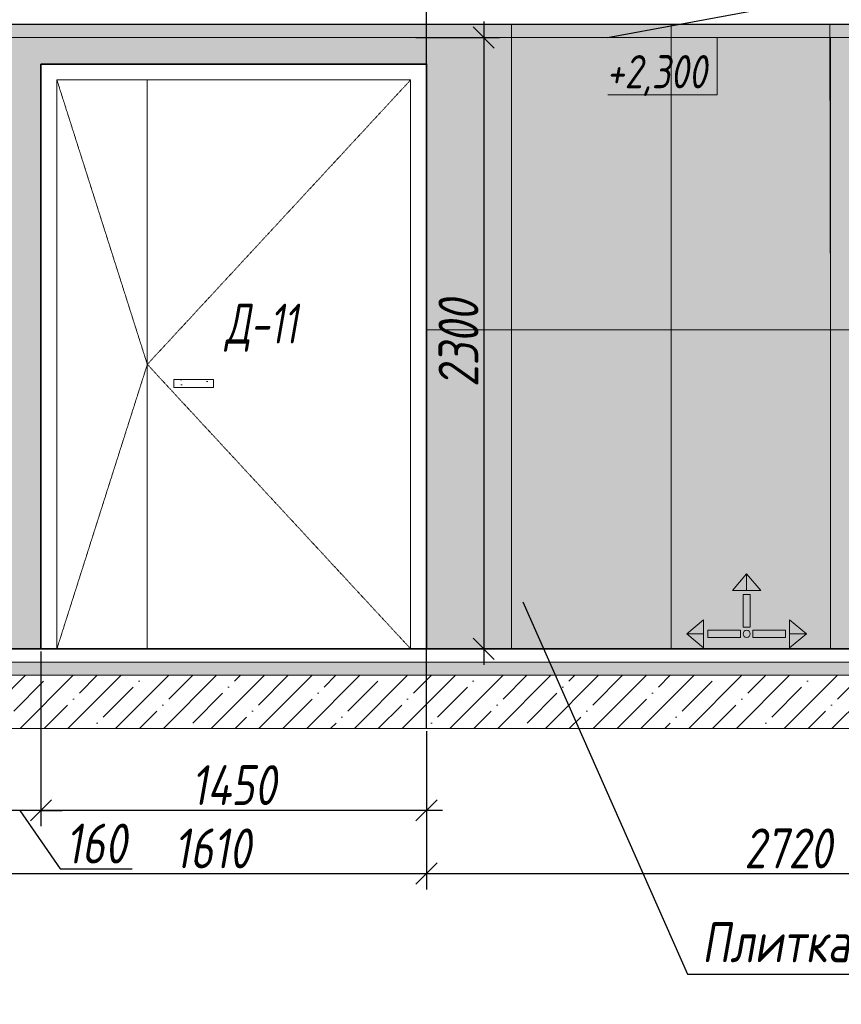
# Model space of a CAD drawing. Header units: millimetres. Extents: x -521669 to 178656, y -69521 to 433382.
# Tile 107 of 256: x -363569 to -360479, y 407296 to 411001. Entities that reach past the tile are written whole.
import ezdxf
from ezdxf import colors
from ezdxf.entities.mleader import LeaderData, LeaderLine
from ezdxf.math import Vec2, Vec3

# ---------------------------------------------------------------- set-up
doc = ezdxf.new("R2010")
doc.units = ezdxf.units.MM
doc.linetypes.add('( Hidden )', pattern=[0.375, 0.25, -0.125])
doc.linetypes.add('DASHDOT', pattern=[25.4, 12.7, -6.35, 0, -6.35])
doc.layers.get('Defpoints').update_dxf_attribs({"color": 31})
for name, color, linetype, lineweight in [('A-DETL-GENF', 7, 'Continuous', 5), ('dim_obm', 94, 'Continuous', 9), ('dim_razv', 93, 'DASHDOT', 9), ('Двери', 7, 'Continuous', 5), ('Отделка стен', 253, 'Continuous', 0)]:
    doc.layers.add(name, color=color, linetype=linetype, lineweight=lineweight)
doc.layers.add('pol', color=7, linetype='Continuous', lineweight=15, true_color=0x738991)
doc.styles.add('fl_iso paper', font='isocpeur.ttf', dxfattribs={"width": 0.8, "oblique": 10})
doc.styles.add('In tre', font='isocpeur.ttf', dxfattribs={"width": 0.8, "oblique": 10})
doc.dimstyles.new('In tre 1_50', dxfattribs={"dimtxt": 150, "dimasz": 80, "dimexe": 60, "dimexo": 10, "dimgap": 20, "dimtad": 1, "dimdec": 0, "dimrnd": 5, "dimzin": 0, "dimdsep": 46, "dimtxsty": 'fl_iso paper', "dimblk": 'OBLIQUE', "dimcen": 0, "dimdle": 60, "dimadec": 0, "dimazin": 0, "dimtfac": 1, "dimtdec": 0, "dimtofl": 0, "dimtmove": 1, "dimatfit": 1, "dimfxl": 40, "dimtolj": 1, "dimtzin": 0, "dimarcsym": 1})
pattern_1 = [(352.5, (-488599.13, 397494.12), (100.42605, 107.2144), [0, -115.824, 0, -129.54, 0, -123.825]), (322.5, (-488599.13, 397494.12), (247.41986, 56.70328), [0, -62.484, 0, -104.394, 0, -40.005]), (282.5, (-488665.41, 397560.4), (168.0997, -167.48995), [0, -38.1, 0, -137.16, 0, -179.07]), (272.5, (-488665.4, 397560.4), (209.26523, -114.68433), [0, -19.05, 0, -89.916, 0, -102.87])]

# ---------------------------------------------------------------- blocks, each defined once
blk = doc.blocks.new('*U11986')
at = {"layer": 'A-DETL-GENF'}
h = blk.add_hatch(dxfattribs=at)
h.set_pattern_fill('ANSI35', color=256, scale=10, style=0)
h.set_pattern_definition([(45, (9201.57, 8e-11), (-44.9013, 44.9013), []), (45, (9246.473, 8e-11), (-44.9013, 44.9013), [79.375, -15.875, 0, -15.875])])
h.paths.add_polyline_path([(0, -100), (9622, -100), (9622, -50), (0, -50)])
h = blk.add_hatch(dxfattribs=at)
h.set_pattern_fill('ANSI35', color=256, scale=20, style=0)
h.set_pattern_definition([(45, (9201.57, 8e-11), (-89.8026, 89.8026), []), (45, (9291.37, 8e-11), (-89.8026, 89.8026), [158.75, -31.75, 0, -31.75])])
h.paths.add_polyline_path([(0, -300), (9622, -300), (9622, -100), (0, -100)])
at = {"lineweight": 13}
blk.add_lwpolyline([(0, -50), (9622, -50), (9622, 0), (0, 0)], close=True, dxfattribs=at)
at = {"lineweight": 30}
blk.add_lwpolyline([(0, 0), (9622, 0)], dxfattribs=at)
at = {"layer": 'A-DETL-GENF'}
for points in [[(0, -100), (9622, -100), (9622, -50), (0, -50)], [(0, -300), (9622, -300), (9622, -100), (0, -100)]]:
    blk.add_lwpolyline(points, close=True, dxfattribs=at)
blk = doc.blocks.new('_Oblique')
at = {"color": 0, "linetype": 'ByBlock', "lineweight": -2}
blk.add_line((-0.5, -0.5), (0.5, 0.5), dxfattribs=at)
blk = doc.blocks.new('*D12395')
at = {"layer": 'Defpoints', "color": 0, "linetype": 'ByBlock', "transparency": 16777216}
for p in [(-363648.7, 408334.4), (-362038.7, 408334.4), (-362038.7, 407788.2)]:
    blk.add_point(p, dxfattribs=at)
at = {"layer": 'dim_razv', "color": 0, "linetype": 'ByBlock', "lineweight": -2, "transparency": 16777216}
for p, q in [((-363648.7, 408324.4), (-363648.7, 407728.2)), ((-362038.7, 408324.4), (-362038.7, 407728.2)), ((-363708.7, 407788.2), (-361978.7, 407788.2))]:
    blk.add_line(p, q, dxfattribs=at)
at = {"layer": 'dim_razv', "color": 0, "linetype": 'ByBlock', "lineweight": -2, "transparency": 16777216, "xscale": 80, "yscale": 80, "zscale": 80, "rotation": 180}
blk.add_blockref('_Oblique', (-363648.7, 407788.2), dxfattribs=at)
at = {"layer": 'dim_razv', "color": 0, "linetype": 'ByBlock', "lineweight": -2, "transparency": 16777216, "xscale": 80, "yscale": 80, "zscale": 80}
blk.add_blockref('_Oblique', (-362038.7, 407788.2), dxfattribs=at)
at = {"layer": 'dim_razv', "color": 0, "linetype": 'ByBlock', "transparency": 16777216, "insert": (-362843.7, 407883.2), "char_height": 150, "attachment_point": 5, "style": 'fl_iso paper'}
blk.add_mtext('\\A1;1610', dxfattribs=at)
blk = doc.blocks.new('*D12396')
at = {"layer": 'Defpoints', "color": 0, "linetype": 'ByBlock', "transparency": 16777216}
for p in [(-362038.7, 408334.4), (-359318.7, 408334.4), (-359318.7, 407788.2)]:
    blk.add_point(p, dxfattribs=at)
at = {"layer": 'dim_razv', "color": 0, "linetype": 'ByBlock', "lineweight": -2, "transparency": 16777216}
for p, q in [((-362038.7, 408324.4), (-362038.7, 407728.2)), ((-359318.7, 408324.4), (-359318.7, 407728.2)), ((-362098.7, 407788.2), (-359258.7, 407788.2))]:
    blk.add_line(p, q, dxfattribs=at)
at = {"layer": 'dim_razv', "color": 0, "linetype": 'ByBlock', "lineweight": -2, "transparency": 16777216, "xscale": 80, "yscale": 80, "zscale": 80, "rotation": 180}
blk.add_blockref('_Oblique', (-362038.7, 407788.2), dxfattribs=at)
at = {"layer": 'dim_razv', "color": 0, "linetype": 'ByBlock', "lineweight": -2, "transparency": 16777216, "xscale": 80, "yscale": 80, "zscale": 80}
blk.add_blockref('_Oblique', (-359318.7, 407788.2), dxfattribs=at)
at = {"layer": 'dim_razv', "color": 0, "linetype": 'ByBlock', "transparency": 16777216, "insert": (-360678.7, 407883.2), "char_height": 150, "attachment_point": 5, "style": 'fl_iso paper'}
blk.add_mtext('\\A1;2720', dxfattribs=at)
blk = doc.blocks.new('*D12379')
at = {"layer": 'Defpoints', "color": 0, "linetype": 'ByBlock', "transparency": 16777216}
for p in [(-363488.7, 408634.4), (-362038.7, 408334.4), (-363488.7, 408026.3)]:
    blk.add_point(p, dxfattribs=at)
at = {"layer": 'dim_razv', "color": 0, "linetype": 'ByBlock', "lineweight": -2, "transparency": 16777216}
for p, q in [((-363488.7, 408624.4), (-363488.7, 407966.3)), ((-362038.7, 408324.4), (-362038.7, 407966.3)), ((-361978.7, 408026.3), (-363548.7, 408026.3))]:
    blk.add_line(p, q, dxfattribs=at)
at = {"layer": 'dim_razv', "color": 0, "linetype": 'ByBlock', "lineweight": -2, "transparency": 16777216, "xscale": 80, "yscale": 80, "zscale": 80, "rotation": 180}
blk.add_blockref('_Oblique', (-363488.7, 408026.3), dxfattribs=at)
at = {"layer": 'dim_razv', "color": 0, "linetype": 'ByBlock', "lineweight": -2, "transparency": 16777216, "xscale": 80, "yscale": 80, "zscale": 80}
blk.add_blockref('_Oblique', (-362038.7, 408026.3), dxfattribs=at)
at = {"layer": 'dim_razv', "color": 0, "linetype": 'ByBlock', "transparency": 16777216, "insert": (-362763.7, 408121.3), "char_height": 150, "attachment_point": 5, "style": 'fl_iso paper'}
blk.add_mtext('\\A1;1450', dxfattribs=at)
blk = doc.blocks.new('*D12380')
at = {"layer": 'Defpoints', "color": 0, "linetype": 'ByBlock', "transparency": 16777216}
for p in [(-363488.7, 408634.4), (-363648.7, 408584.4), (-363648.7, 408026.3)]:
    blk.add_point(p, dxfattribs=at)
at = {"layer": 'dim_razv', "color": 0, "linetype": 'ByBlock', "lineweight": -2, "transparency": 16777216}
for p, q in [((-363488.7, 408624.4), (-363488.7, 407966.3)), ((-363648.7, 408574.4), (-363648.7, 407966.3)), ((-363648.7, 408026.3), (-363728.7, 408026.3)), ((-363488.7, 408026.3), (-363648.7, 408026.3)), ((-363568.7, 408026.3), (-363416.1, 407806.3)), ((-363488.7, 408026.3), (-363408.7, 408026.3)), ((-363416.1, 407806.3), (-363145.7, 407806.3))]:
    blk.add_line(p, q, dxfattribs=at)
at = {"layer": 'dim_razv', "color": 0, "linetype": 'ByBlock', "lineweight": -2, "transparency": 16777216, "xscale": 80, "yscale": 80, "zscale": 80}
blk.add_blockref('_Oblique', (-363648.7, 408026.3), dxfattribs=at)
at = {"layer": 'dim_razv', "color": 0, "linetype": 'ByBlock', "lineweight": -2, "transparency": 16777216, "xscale": 80, "yscale": 80, "zscale": 80, "rotation": 180}
blk.add_blockref('_Oblique', (-363488.7, 408026.3), dxfattribs=at)
at = {"layer": 'dim_razv', "color": 0, "linetype": 'ByBlock', "transparency": 16777216, "insert": (-363280.9, 407901.3), "char_height": 150, "attachment_point": 5, "style": 'fl_iso paper'}
blk.add_mtext('\\A1;160', dxfattribs=at)
blk = doc.blocks.new('*D12296')
at = {"layer": 'Defpoints', "color": 0, "linetype": 'ByBlock', "transparency": 16777216}
for p in [(-362088.7, 410934.4), (-362088.7, 408634.4), (-361823.7, 408634.4)]:
    blk.add_point(p, dxfattribs=at)
at = {"layer": 'dim_razv', "color": 0, "linetype": 'ByBlock', "lineweight": -2, "transparency": 16777216}
for p, q in [((-361823.7, 410994.4), (-361823.7, 408574.4)), ((-362078.7, 410934.4), (-361763.7, 410934.4)), ((-362078.7, 408634.4), (-361763.7, 408634.4))]:
    blk.add_line(p, q, dxfattribs=at)
at = {"layer": 'dim_razv', "color": 0, "linetype": 'ByBlock', "lineweight": -2, "transparency": 16777216, "xscale": 80, "yscale": 80, "zscale": 80}
for p, rotation in [((-361823.7, 410934.4), 90), ((-361823.7, 408634.4), 270)]:
    blk.add_blockref('_Oblique', p, dxfattribs=dict(at, rotation=rotation))
at = {"layer": 'dim_razv', "color": 0, "linetype": 'ByBlock', "transparency": 16777216, "insert": (-361918.7, 409784.4), "char_height": 150, "attachment_point": 5, "rotation": 90, "style": 'fl_iso paper'}
blk.add_mtext('\\A1;2300', dxfattribs=at)
blk = doc.blocks.new('1')
at = {"layer": 'pol', "linetype": 'ByBlock'}
h = blk.add_hatch(color=1, dxfattribs=at)
h.paths.add_polyline_path([(35776.4, 73135.4), (35803.1, 73135.4), (35803.1, 73259), (35776.4, 73259)])
h.paths.add_polyline_path([(35789.8, 73274.6), (35843.2, 73274.6), (35789.8, 73338.2)])
h.paths.add_polyline_path([(35789.8, 73274.6), (35736.3, 73274.6), (35789.8, 73338.2)])
edge = h.paths.add_edge_path()
edge.add_arc((35789.8, 73110.5), 13.4, 0, 360)
h = blk.add_hatch(color=1, dxfattribs=at)
h.paths.add_polyline_path([(35813.3, 73097.1), (35813.3, 73123.9), (35936.9, 73123.9), (35936.9, 73097.1)])
h.paths.add_polyline_path([(35952.5, 73110.5), (35952.5, 73164), (36016.1, 73110.5)])
h.paths.add_polyline_path([(35952.5, 73110.5), (35952.5, 73057), (36016.1, 73110.5)])
at = {"layer": 'pol', "color": 1, "linetype": 'ByBlock'}
for points in [[(35789.8, 73274.6), (35736.3, 73274.6), (35789.8, 73338.2), (35789.8, 73274.6)], [(35789.8, 73274.6), (35843.2, 73274.6), (35789.8, 73338.2), (35789.8, 73274.6)], [(35952.5, 73110.5), (35952.5, 73164), (36016.1, 73110.5), (35952.5, 73110.5)], [(35952.5, 73110.5), (35952.5, 73057), (36016.1, 73110.5), (35952.5, 73110.5)]]:
    blk.add_lwpolyline(points, dxfattribs=at)
for points in [[(35776.4, 73135.4), (35803.1, 73135.4), (35803.1, 73259), (35776.4, 73259)], [(35813.3, 73097.1), (35813.3, 73123.9), (35936.9, 73123.9), (35936.9, 73097.1)]]:
    blk.add_lwpolyline(points, close=True, dxfattribs=at)
blk.add_circle((35789.8, 73110.5), 13.4, dxfattribs=at)
blk = doc.blocks.new('*U12268')
at = {"layer": 'dim_razv', "true_color": 0xffffff, "transparency": 33554559}
h = blk.add_hatch(color=7, dxfattribs=at)
h.dxf.hatch_style = 1
h.paths.add_polyline_path([(0, 0), (4710, 0), (4710, 50), (0, 50)])
at = {"lineweight": 20, "transparency": 33554559}
blk.add_lwpolyline([(0, 0), (4710, 0), (4710, 50), (0, 50)], close=True, dxfattribs=at)

msp = doc.modelspace()

# ---------------------------------------------------------------- hatches: boundary and pattern name
at = {"layer": 'dim_obm', "true_color": 0x000000}
msp.add_hatch(color=18, dxfattribs=at).paths.add_polyline_path([(-361013.597434, 410866.359167), (-360945.564297, 410934.392304), (-360877.53116, 410866.359167), (-360889.076766, 410854.813561), (-360945.564297, 410911.301092), (-361002.051828, 410854.813561)], flags=0)
at = {"layer": 'dim_razv', "true_color": 0xeceae4, "transparency": 33554687}
h = msp.add_hatch(dxfattribs=at)
h.set_pattern_fill('AR-SAND', color=254, scale=3, angle=315)
h.set_pattern_definition([(352.5, (120932.77, 453235.05), (100.426047, 107.214405), [0, -115.824, 0, -129.54, 0, -123.825]), (322.5, (120932.77, 453235.05), (247.419855, 56.70328), [0, -62.484, 0, -104.394, 0, -40.005]), (282.5, (120866.5, 453301.32), (168.099694, -167.489948), [0, -38.1, 0, -137.16, 0, -179.07]), (272.5, (120866.5, 453301.32), (209.265234, -114.68433), [0, -19.05, 0, -89.916, 0, -102.87])])
h.paths.add_polyline_path([(-367092.121227, 410834.392304), (-367092.121227, 411180.429781), (-365348.729229, 411184.392304), (-365348.729229, 410834.392304), (-365148.729229, 410834.392304), (-365148.729229, 410984.392304), (-360438.729229, 410984.392304), (-360438.729229, 410834.392304), (-360388.729229, 410834.392304), (-360388.729229, 411184.392304), (-357470.101427, 411180.429781), (-357470.101427, 408634.392304), (-366218.729229, 408634.392304), (-366218.729229, 410834.392304)])
h.paths.add_polyline_path([(-363488.729229, 410834.392304), (-362038.729229, 410834.392304), (-362038.729229, 408634.392304), (-363488.729229, 408634.392304)], flags=16)
h.paths.add_polyline_path([(-363648.729229, 410834.392304), (-365098.729229, 410834.392304), (-365098.729229, 408634.392304), (-363648.729229, 408634.392304)], flags=16)
h.paths.add_polyline_path([(-359318.729229, 408634.392304), (-357758.729229, 408634.392304), (-357758.729229, 410834.392304), (-359318.729229, 410834.392304)])
at = {"layer": 'dim_razv', "true_color": 0xcccccc}
h = msp.add_hatch(dxfattribs=at)
h.set_pattern_fill('AR-SAND', color=254, scale=3, angle=315)
h.set_pattern_definition(pattern_1)
h.paths.add_polyline_path([(-362989.550582, 409647.767342), (-362839.550582, 409647.767342), (-362839.550582, 409617.767342), (-362989.550582, 409617.767342)])
h = msp.add_hatch(dxfattribs=at)
h.set_pattern_fill('AR-SAND', color=254, scale=3, angle=315)
h.set_pattern_definition(pattern_1)
h.paths.add_polyline_path([(-362989.550582, 409647.767342), (-362839.550582, 409647.767342), (-362839.550582, 409617.767342), (-362989.550582, 409617.767342)])
h = msp.add_hatch(dxfattribs=at)
h.set_pattern_fill('AR-SAND', color=254, scale=3, angle=315)
h.set_pattern_definition(pattern_1)
h.paths.add_polyline_path([(-362989.550582, 409647.767342), (-362839.550582, 409647.767342), (-362839.550582, 409617.767342), (-362989.550582, 409617.767342)])
h = msp.add_hatch(dxfattribs=at)
h.set_pattern_fill('AR-SAND', color=254, scale=3, angle=315)
h.set_pattern_definition(pattern_1)
h.paths.add_polyline_path([(-362989.550582, 409647.767342), (-362839.550582, 409647.767342), (-362839.550582, 409617.767342), (-362989.550582, 409617.767342)])

# ---------------------------------------------------------------- linework, layer by layer
at = {"lineweight": 30}
msp.add_lwpolyline([(-362038.729229, 408334.392304), (-362038.729229, 412307.953097)], dxfattribs=at)
msp.add_lwpolyline([(-367092.121227, 410834.392304), (-367092.121227, 411180.429781), (-365348.729229, 411184.392304), (-365348.729229, 410834.392304), (-365148.729229, 410834.392304), (-365148.729229, 410984.392304), (-360438.729229, 410984.392304), (-360438.729229, 410834.392304), (-360388.729229, 410834.392304), (-360388.729229, 411184.392304), (-357470.101427, 411180.429781), (-357470.101427, 408634.392304), (-366218.729229, 408634.392304), (-366218.729229, 410834.392304)], close=True)
at = {"lineweight": 35}
msp.add_lwpolyline([(-363488.729229, 410834.392304), (-362038.729229, 410834.392304), (-362038.729229, 408634.392304), (-363488.729229, 408634.392304)], close=True, dxfattribs=at)
msp.add_lwpolyline([(-363488.729229, 410834.392304), (-362038.729229, 410834.392304), (-362038.729229, 408634.392304), (-363488.729229, 408634.392304)], close=True, dxfattribs=at)
msp.add_lwpolyline([(-363488.729229, 410834.392304), (-362038.729229, 410834.392304), (-362038.729229, 408634.392304), (-363488.729229, 408634.392304)], close=True, dxfattribs=at)
msp.add_lwpolyline([(-363488.729229, 410834.392304), (-362038.729229, 410834.392304), (-362038.729229, 408634.392304), (-363488.729229, 408634.392304)], close=True, dxfattribs=at)
msp.add_lwpolyline([(-363488.729229, 410834.392304), (-362038.729229, 410834.392304), (-362038.729229, 408634.392304), (-363488.729229, 408634.392304)], close=True, dxfattribs=at)
at = {"lineweight": 13}
for points in [[(-363428.729229, 410774.392304), (-362098.729229, 410774.392304), (-362098.729229, 408634.392304), (-363428.729229, 408634.392304)], [(-363428.729229, 410774.392304), (-362098.729229, 410774.392304), (-362098.729229, 408634.392304), (-363428.729229, 408634.392304)], [(-363428.729229, 410774.392304), (-362098.729229, 410774.392304), (-362098.729229, 408634.392304), (-363428.729229, 408634.392304)], [(-363428.729229, 410774.392304), (-362098.729229, 410774.392304), (-362098.729229, 408634.392304), (-363428.729229, 408634.392304)], [(-363428.729229, 410774.392304), (-362098.729229, 410774.392304), (-362098.729229, 408634.392304), (-363428.729229, 408634.392304)], [(-362098.729229, 410774.392304), (-363428.729229, 410774.392304), (-363428.729229, 408634.392304), (-362098.729229, 408634.392304)], [(-362989.550582, 409647.767342), (-362839.550582, 409647.767342), (-362839.550582, 409617.767342), (-362989.550582, 409617.767342)], [(-362989.550582, 409647.767342), (-362839.550582, 409647.767342), (-362839.550582, 409617.767342), (-362989.550582, 409617.767342)], [(-362989.550582, 409647.767342), (-362839.550582, 409647.767342), (-362839.550582, 409617.767342), (-362989.550582, 409617.767342)], [(-362989.550582, 409647.767342), (-362839.550582, 409647.767342), (-362839.550582, 409617.767342), (-362989.550582, 409617.767342)]]:
    msp.add_lwpolyline(points, close=True, dxfattribs=at)
at = {"linetype": '( Hidden )', "lineweight": 13, "ltscale": 10}
for points in [[(-363428.729229, 410774.392304), (-363088.729229, 409704.392304), (-363428.729229, 408634.392304)], [(-363428.729229, 410774.392304), (-363088.729229, 409704.392304), (-363428.729229, 408634.392304)], [(-363428.729229, 410774.392304), (-363088.729229, 409704.392304), (-363428.729229, 408634.392304)], [(-363428.729229, 410774.392304), (-363088.729229, 409704.392304), (-363428.729229, 408634.392304)], [(-362098.729229, 410774.392304), (-363088.729229, 409704.392304), (-362098.729229, 408634.392304)], [(-362098.729229, 410774.392304), (-363088.729229, 409704.392304), (-362098.729229, 408634.392304)], [(-362098.729229, 410774.392304), (-363088.729229, 409704.392304), (-362098.729229, 408634.392304)], [(-362098.729229, 410774.392304), (-363088.729229, 409704.392304), (-362098.729229, 408634.392304)]]:
    msp.add_lwpolyline(points, dxfattribs=at)
at = {"lineweight": 13}
msp.add_lwpolyline([(-363088.729229, 410774.392304), (-363088.729229, 408634.392304)], dxfattribs=at)
msp.add_lwpolyline([(-363088.729229, 410774.392304), (-363088.729229, 408634.392304)], dxfattribs=at)
msp.add_lwpolyline([(-363088.729229, 410774.392304), (-363088.729229, 408634.392304)], dxfattribs=at)
msp.add_lwpolyline([(-363088.729229, 410774.392304), (-363088.729229, 408634.392304)], dxfattribs=at)
at = {"layer": 'dim_obm', "color": 18, "true_color": 0x000000}
msp.add_lwpolyline([(-360945.564297, 410934.392304), (-360945.564297, 410854.392304), (-360945.564297, 410718.919944), (-361356.518086, 410718.919944)], dxfattribs=at)
at = {"layer": 'Отделка стен', "transparency": 33554687}
for points in [[(-360238.729229, 410834.392304), (-360438.729229, 410834.392304), (-360438.729229, 410984.392304), (-360521.543011, 410984.392304), (-360518.729229, 409834.392304), (-359918.729229, 409834.392304), (-359918.729229, 411034.392304), (-360238.729229, 411034.392304)], [(-362038.729229, 410984.392304), (-362038.729229, 409834.392304), (-361718.729229, 409834.392304), (-361718.729229, 410984.392304)], [(-361718.729229, 410984.392304), (-361718.729229, 409834.392304), (-361118.729229, 409834.392304), (-361118.729229, 410984.392304)], [(-361118.729229, 410934.392304), (-361118.729229, 409834.392304), (-360518.729229, 409834.392304), (-360518.729229, 410834.392304), (-360518.729229, 410834.392304), (-360518.729229, 410934.392304)], [(-362038.729229, 409834.392304), (-362038.729229, 408634.392304), (-361718.729229, 408634.392304), (-361718.729229, 409834.392304)], [(-361718.729229, 409834.392304), (-361718.729229, 408634.392304), (-361118.729229, 408634.392304), (-361118.729229, 409834.392304)], [(-361118.729229, 409834.392304), (-361118.729229, 408634.392304), (-360518.729229, 408634.392304), (-360518.729229, 409834.392304)], [(-360518.729229, 409834.392304), (-360518.729229, 408634.392304), (-359918.729229, 408634.392304), (-359918.729229, 409834.392304)]]:
    msp.add_lwpolyline(points, close=True, dxfattribs=at)

# ---------------------------------------------------------------- block references
for name, p in [('*U12268', (-365148.729229, 410934.392304)), ('*U11986', (-367092.121227, 408634.392304))]:
    msp.add_blockref(name, p)
at = {"linetype": 'ByBlock', "yscale": 0.9938708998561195, "zscale": 0.9938708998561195}
for p, xscale in [((-325264.397946, 336028.060285), -0.9938708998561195), ((-396405.188793, 336028.060285), 0.9938708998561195)]:
    msp.add_blockref('1', p, dxfattribs=dict(at, xscale=xscale))

# ---------------------------------------------------------------- texts
at = {"layer": 'dim_obm', "color": 18, "true_color": 0x000000, "insert": (-360983.976043, 410868.077085), "char_height": 125, "attachment_point": 3, "line_spacing_factor": 0.666667, "style": 'fl_iso paper'}
msp.add_mtext('+2,300', dxfattribs=at)
at = {"layer": 'Двери', "lineweight": 0, "insert": (-362660.115272, 409842.152812), "char_height": 150, "attachment_point": 5, "style": 'fl_iso paper'}
msp.add_mtext_dynamic_manual_height_columns('{\\W0.7;Д-11}', width=190.2610314, gutter_width=1350, heights=[0], dxfattribs=at)

# ---------------------------------------------------------------- dimensions: what is measured, and where the dimension line sits
at = {"layer": 'dim_razv', "color": 18, "linetype": 'ByBlock', "true_color": 0x000000}
dim = msp.add_linear_dim(base=(-361823.693847, 408634.392304), p1=(-362088.729229, 410934.392304), p2=(-362088.729229, 408634.392304), angle=90, dimstyle='In tre 1_50', dxfattribs=at)
dim.commit()
dim.dimension.update_dxf_attribs({"geometry": '*D12296', "text_midpoint": (-361918.693847, 409784.392304)})
dim = msp.add_linear_dim(base=(-363648.729229, 408026.306935), p1=(-363488.729229, 408634.392304), p2=(-363648.729229, 408584.392304), dimstyle='In tre 1_50', dxfattribs=at)
dim.commit()
dim.dimension.update_dxf_attribs({"geometry": '*D12380', "text_midpoint": (-363396.126462, 407806.306935), "dimtype": 160})
for base, p1, p2, picture, middle in [((-363488.729229, 408026.306935), (-362038.729229, 408334.392304), (-363488.729229, 408634.392304), '*D12379', (-362763.729229, 408121.306935)), ((-362038.729229, 407788.221565), (-363648.729229, 408334.392304), (-362038.729229, 408334.392304), '*D12395', (-362843.729229, 407883.221565)), ((-359318.729229, 407788.221565), (-362038.729229, 408334.392304), (-359318.729229, 408334.392304), '*D12396', (-360678.729229, 407883.221565))]:
    dim = msp.add_linear_dim(base=base, p1=p1, p2=p2, dimstyle='In tre 1_50', dxfattribs=at)
    dim.commit()
    dim.dimension.update_dxf_attribs({"geometry": picture, "text_midpoint": middle})

# ---------------------------------------------------------------- leaders
at = {"layer": 'dim_razv', "color": 0, "linetype": 'ByBlock'}
ml = msp.add_multileader_mtext('Standard', dxfattribs=at)
ml.set_content('Потолок подвесной, реечный\\Pрейка 50х50 белого цвета, шаг рейки 120-125мм', style='In tre')
ml.set_leader_properties()
ml.build(insert=Vec2(0, 0))
ml.multileader.update_dxf_attribs({"text_left_attachment_type": 6, "text_right_attachment_type": 6, "dogleg_length": 1, "arrow_head_size": 0, "scale": 50})
ctx = ml.context
ctx.base_point, ctx.scale, ctx.char_height, ctx.arrow_head_size, ctx.landing_gap_size, ctx.plane_origin = Vec3(-360037.026739, 413169.20748), 50, 150, 0, 4.5, Vec3(-367470.857048, 411374.669936)
ctx.left_attachment, ctx.right_attachment, ctx.text_align_type = 6, 6, 2
notes = []
notes.append((ctx, [(0, (1, 1, 0), (-360087.026739, 413169.20748), (1, 0), 50, [(0, [(-361358.454303, 410934.392304), (-360006.47326, 411184.392304)], 0, [])])]))
ctx.mtext.insert, ctx.mtext.width, ctx.mtext.defined_height, ctx.mtext.alignment, ctx.mtext.flow_direction = Vec3(-357839.636599, 413364.20748), 2509.51455475, 696.609813, 3, 5
ml = msp.add_multileader_mtext('Standard', dxfattribs=at)
ml.set_content('Плитка керамогранитная, настенная, размер плитки 600х1200мм, расположить вертикально', style='In tre')
ml.set_leader_properties()
ml.build(insert=Vec2(0, 0))
ml.multileader.update_dxf_attribs({"text_left_attachment_type": 6, "text_right_attachment_type": 6, "dogleg_length": 1, "arrow_head_size": 0, "scale": 50})
ctx = ml.context
ctx.base_point, ctx.scale, ctx.char_height, ctx.arrow_head_size, ctx.landing_gap_size, ctx.plane_origin = Vec3(-437145.764798, 412588.856824), 50, 150, 0, 4.5, Vec3(-436531.671172, 412468.405994)
ctx.left_attachment, ctx.right_attachment = 6, 6
notes.append((ctx, [(1, (1, 1, 0), (-437195.764798, 412588.856824), (1, 0), 50, [(1, [(-437762.980781, 410895.031379)], 0, [])])]))
ctx.mtext.insert, ctx.mtext.width, ctx.mtext.defined_height, ctx.mtext.flow_direction = Vec3(-437141.264798, 412783.856824), 3060.29746503, 696.609813, 5
ml = msp.add_multileader_mtext('Standard', dxfattribs=at)
ml.set_content('Плитка керамогранитная, настенная, размер плитки 600х1200мм, расположить вертикально', style='In tre')
ml.set_leader_properties()
ml.build(insert=Vec2(0, 0))
ml.multileader.update_dxf_attribs({"text_left_attachment_type": 6, "text_right_attachment_type": 6, "dogleg_length": 1, "arrow_head_size": 0, "scale": 50})
ctx = ml.context
ctx.base_point, ctx.scale, ctx.char_height, ctx.arrow_head_size, ctx.landing_gap_size, ctx.plane_origin = Vec3(-420929.379862, 412588.839714), 50, 150, 0, 4.5, Vec3(-418965.286236, 412468.388884)
ctx.left_attachment, ctx.right_attachment = 6, 6
notes.append((ctx, [(1, (1, 1, 0), (-420979.379862, 412588.839714), (1, 0), 50, [(1, [(-421546.595846, 410895.014268)], 0, [])])]))
ctx.mtext.insert, ctx.mtext.width, ctx.mtext.defined_height, ctx.mtext.flow_direction = Vec3(-420924.879862, 412783.839714), 3060.29746503, 696.609813, 5
ml = msp.add_multileader_mtext('Standard', dxfattribs=at)
ml.set_content('Шкаф пожарный встроенный', style='In tre')
ml.set_leader_properties()
ml.build(insert=Vec2(0, 0))
ml.multileader.update_dxf_attribs({"text_left_attachment_type": 6, "text_right_attachment_type": 6, "dogleg_length": 1, "arrow_head_size": 0, "scale": 50})
ctx = ml.context
ctx.base_point, ctx.scale, ctx.char_height, ctx.arrow_head_size, ctx.landing_gap_size, ctx.plane_origin = Vec3(-423216.681682, 407298.356283), 50, 150, 0, 4.5, Vec3(-416655.258471, 405631.384493)
ctx.left_attachment, ctx.right_attachment = 6, 6
notes.append((ctx, [(1, (1, 1, 0), (-423266.681682, 407298.356283), (1, 0), 50, [(1, [(-424214.220945, 408967.200261)], 0, [])])]))
ctx.mtext.insert, ctx.mtext.width, ctx.mtext.defined_height, ctx.mtext.flow_direction = Vec3(-423212.181682, 407493.356283), 2509.51455475, 696.609813, 5
ml = msp.add_multileader_mtext('Standard', dxfattribs=at)
ml.set_content('Шкаф пожарный встроенный', style='In tre')
ml.set_leader_properties()
ml.build(insert=Vec2(0, 0))
ml.multileader.update_dxf_attribs({"text_left_attachment_type": 6, "text_right_attachment_type": 6, "dogleg_length": 1, "arrow_head_size": 0, "scale": 50})
ctx = ml.context
ctx.base_point, ctx.scale, ctx.char_height, ctx.arrow_head_size, ctx.landing_gap_size, ctx.plane_origin = Vec3(-412319.209416, 407298.356283), 50, 150, 0, 4.5, Vec3(-401962.974884, 405631.384493)
ctx.left_attachment, ctx.right_attachment = 6, 6
notes.append((ctx, [(0, (1, 1, 0), (-410121.760369, 407298.356283), (-1, 0), 50, [(1, [(-409521.937358, 408967.200261)], 0, [])])]))
ctx.mtext.insert, ctx.mtext.width, ctx.mtext.defined_height, ctx.mtext.flow_direction = Vec3(-412314.709416, 407493.356283), 2509.51455475, 696.609813, 5
ml = msp.add_multileader_mtext('Standard', dxfattribs=at)
ml.set_content('Розетка для уборочного \\Pинвентаря, в цвет стен', style='In tre')
ml.set_leader_properties()
ml.build(insert=Vec2(0, 0))
ml.multileader.update_dxf_attribs({"text_left_attachment_type": 6, "text_right_attachment_type": 6, "dogleg_length": 1, "arrow_head_size": 0, "scale": 50})
ctx = ml.context
ctx.base_point, ctx.scale, ctx.char_height, ctx.arrow_head_size, ctx.landing_gap_size, ctx.plane_origin = Vec3(-420093.425848, 407552.322163), 50, 150, 0, 4.5, Vec3(-419124.042412, 407289.278243)
ctx.left_attachment, ctx.right_attachment = 6, 6
notes.append((ctx, [(0, (1, 1, 0), (-418148.882849, 407552.322163), (-1, 0), 50, [(1, [(-417537.470831, 408884.392304)], 0, [])])]))
ctx.mtext.insert, ctx.mtext.width, ctx.mtext.defined_height, ctx.mtext.flow_direction = Vec3(-420088.925848, 407747.322163), 3060.29746503, 696.609813, 5
ml = msp.add_multileader_mtext('Standard', dxfattribs=at)
ml.set_content('Плитка керамогранитная, настенная, размер плитки 600х1200мм, расположить вертикально', style='In tre')
ml.set_leader_properties()
ml.build(insert=Vec2(0, 0))
ml.multileader.update_dxf_attribs({"text_left_attachment_type": 6, "text_right_attachment_type": 6, "dogleg_length": 1, "arrow_head_size": 0, "scale": 50})
ctx = ml.context
ctx.base_point, ctx.scale, ctx.char_height, ctx.arrow_head_size, ctx.landing_gap_size, ctx.plane_origin = Vec3(-409228.541864, 407409.729074), 50, 150, 0, 4.5, Vec3(-403129.559678, 407289.278243)
ctx.left_attachment, ctx.right_attachment = 6, 6
notes.append((ctx, [(0, (1, 1, 0), (-406239.288674, 407409.729074), (-1, 0), 50, [(1, [(-405762.097503, 408810.957557)], 0, [])])]))
ctx.mtext.insert, ctx.mtext.width, ctx.mtext.defined_height, ctx.mtext.flow_direction = Vec3(-409224.041864, 407604.729074), 3060.29746503, 696.609813, 5
ml = msp.add_multileader_mtext('Standard', dxfattribs=at)
ml.set_content('Плитка керамогранитная, настенная, размер плитки 600х1200мм, расположить вертикально', style='In tre')
ml.set_leader_properties()
ml.build(insert=Vec2(0, 0))
ml.multileader.update_dxf_attribs({"text_left_attachment_type": 6, "text_right_attachment_type": 6, "dogleg_length": 1, "arrow_head_size": 0, "scale": 50})
ctx = ml.context
ctx.base_point, ctx.scale, ctx.char_height, ctx.arrow_head_size, ctx.landing_gap_size, ctx.plane_origin = Vec3(-376412.712705, 407409.729074), 50, 150, 0, 4.5, Vec3(-374498.619079, 407289.278243)
ctx.left_attachment, ctx.right_attachment = 6, 6
notes.append((ctx, [(1, (1, 1, 0), (-376462.712705, 407409.729074), (1, 0), 50, [(1, [(-377081.156904, 408810.957557)], 0, [])])]))
ctx.mtext.insert, ctx.mtext.width, ctx.mtext.defined_height, ctx.mtext.flow_direction = Vec3(-376408.212705, 407604.729074), 3060.29746503, 696.609813, 5
ml = msp.add_multileader_mtext('Standard', dxfattribs=at)
ml.set_content('Плитка керамогранитная, настенная, размер плитки 600х1200мм, расположить вертикально', style='In tre')
ml.set_leader_properties()
ml.build(insert=Vec2(0, 0))
ml.multileader.update_dxf_attribs({"text_left_attachment_type": 6, "text_right_attachment_type": 6, "dogleg_length": 1, "arrow_head_size": 0, "scale": 50})
ctx = ml.context
ctx.base_point, ctx.scale, ctx.char_height, ctx.arrow_head_size, ctx.landing_gap_size, ctx.plane_origin = Vec3(-361007.754784, 407409.729074), 50, 150, 0, 4.5, Vec3(-359093.661158, 407289.278243)
ctx.left_attachment, ctx.right_attachment = 6, 6
notes.append((ctx, [(1, (1, 1, 0), (-361057.754784, 407409.729074), (1, 0), 50, [(1, [(-361676.198982, 408810.957557)], 0, [])])]))
ctx.mtext.insert, ctx.mtext.width, ctx.mtext.defined_height, ctx.mtext.flow_direction = Vec3(-361003.254784, 407604.729074), 3060.29746503, 696.609813, 5
ml = msp.add_multileader_mtext('Standard', dxfattribs=at)
ml.set_content('Решетка вентиляционная декоративная 700х550 в цвет стен', style='In tre')
ml.set_leader_properties()
ml.build(insert=Vec2(0, 0))
ml.multileader.update_dxf_attribs({"text_left_attachment_type": 6, "text_right_attachment_type": 6, "dogleg_length": 1, "arrow_head_size": 0, "scale": 50})
ctx = ml.context
ctx.base_point, ctx.scale, ctx.char_height, ctx.arrow_head_size, ctx.landing_gap_size, ctx.plane_origin = Vec3(-452684.087794, 407452.075782), 50, 150, 0, 4.5, Vec3(-444776.741059, 405657.538238)
ctx.left_attachment, ctx.right_attachment = 6, 6
notes.append((ctx, [(0, (1, 1, 0), (-449788.777273, 407452.075782), (-1, 0), 50, [(1, [(-448938.411922, 408734.392304)], 0, [])])]))
ctx.mtext.insert, ctx.mtext.width, ctx.mtext.defined_height, ctx.mtext.flow_direction = Vec3(-452679.587794, 407647.075782), 2996.73193257, 696.609813, 5
ml = msp.add_multileader_mtext('Standard', dxfattribs=at)
ml.set_content('Зеркало на стене, выполнить в один уровень с отделкой стен', style='In tre')
ml.set_leader_properties()
ml.build(insert=Vec2(0, 0))
ml.multileader.update_dxf_attribs({"text_left_attachment_type": 6, "text_right_attachment_type": 6, "dogleg_length": 1, "arrow_head_size": 0, "scale": 50})
ctx = ml.context
ctx.base_point, ctx.scale, ctx.char_height, ctx.arrow_head_size, ctx.landing_gap_size, ctx.plane_origin = Vec3(-447338.486319, 407447.075782), 50, 150, 0, 4.5, Vec3(-439596.226559, 405652.538238)
ctx.left_attachment, ctx.right_attachment = 6, 6
notes.append((ctx, [(0, (1, 1, 0), (-444415.94332, 407447.075782), (-1, 0), 50, [(1, [(-443757.897423, 408729.392304)], 0, [])])]))
ctx.mtext.insert, ctx.mtext.width, ctx.mtext.defined_height, ctx.mtext.flow_direction = Vec3(-447333.986319, 407642.075782), 3043.13806843, 696.609813, 5
ml = msp.add_multileader_mtext('Standard', dxfattribs=at)
ml.set_content('Решетка вентиляционная декоративная 700х550 в цвет стен', style='In tre')
ml.set_leader_properties()
ml.build(insert=Vec2(0, 0))
ml.multileader.update_dxf_attribs({"text_left_attachment_type": 6, "text_right_attachment_type": 6, "dogleg_length": 1, "arrow_head_size": 0, "scale": 50})
ctx = ml.context
ctx.base_point, ctx.scale, ctx.char_height, ctx.arrow_head_size, ctx.landing_gap_size, ctx.plane_origin = Vec3(-434170.751407, 407452.071016), 50, 150, 0, 4.5, Vec3(-430730.155958, 405657.533473)
ctx.left_attachment, ctx.right_attachment = 6, 6
notes.append((ctx, [(1, (1, 1, 0), (-434220.751407, 407452.071016), (1, 0), 50, [(1, [(-434891.826822, 408734.387538)], 0, [])])]))
ctx.mtext.insert, ctx.mtext.width, ctx.mtext.defined_height, ctx.mtext.flow_direction = Vec3(-434166.251407, 407647.071016), 2996.73193257, 696.609813, 5
for ctx, leaders in notes:
    for number, flags, end, landing, length, lines in leaders:
        leader = LeaderData()
        leader.index, (leader.has_last_leader_line, leader.has_dogleg_vector, leader.attachment_direction) = number, flags
        leader.last_leader_point, leader.dogleg_vector, leader.dogleg_length = Vec3(end), Vec3(landing), length
        for number, points, colour, breaks in lines:
            line = LeaderLine()
            line.index, line.vertices, line.color, line.breaks = number, Vec3.list(points), colors.encode_raw_color(colour), breaks
            leader.lines.append(line)
        ctx.leaders.append(leader)

doc.saveas('drawing.dxf')
